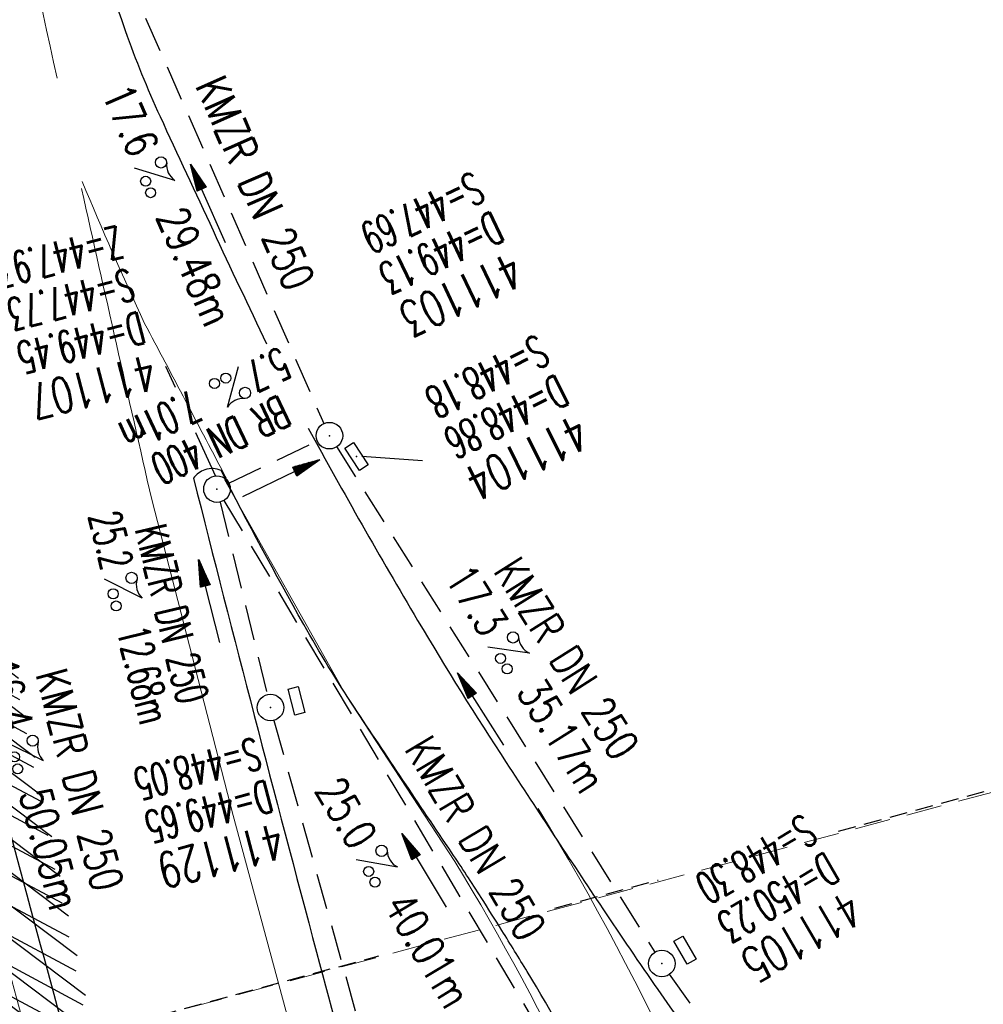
# Model space of a CAD drawing. Extents: x 446577 to 447240, y 443630 to 444842.
# Tile 46 of 71: x 446896 to 446951, y 444133 to 444189. Entities that reach past the tile are written whole.
import ezdxf
from ezdxf.enums import TextEntityAlignment as Align

# ---------------------------------------------------------------- set-up
doc = ezdxf.new("R2010")
doc.units = 0
doc.header["$LTSCALE"] = 2
doc.header["$MEASUREMENT"] = 0
for name, pattern in [('AUSGEZOGEN', [0]), ('GESTRICH-X2', [1.5, 1, -0.5]), ('GESTRICHELT', [0.75, 0.5, -0.25]), ('LINE_LT_1', [1.5, 1, -0.5])]:
    doc.linetypes.add(name, pattern=pattern)
doc.layers.get('0').update_dxf_attribs({"linetype": 'AUSGEZOGEN'})
for name, color, linetype in [('200_ACHSEN', 7, 'CONTINUOUS'), ('FBR', 8, 'CONTINUOUS'), ('HEKTOM', 250, 'GESTRICHELT'), ('Hintergrund', 7, 'CONTINUOUS'), ('Hintergrundplan', 7, 'CONTINUOUS'), ('KANAL', 7, 'GESTRICH-X2'), ('neu', 7, 'CONTINUOUS'), ('PFEIL', 7, 'CONTINUOUS'), ('SCHACHTNR', 6, 'CONTINUOUS'), ('SCHLITZRINNE', 8, 'AUSGEZOGEN'), ('SCHSYMBOL', 7, 'AUSGEZOGEN'), ('TEXTO', 4, 'CONTINUOUS'), ('TEXTU', 4, 'CONTINUOUS')]:
    doc.layers.add(name, color=color, linetype=linetype)
doc.styles.add('ROMANS', font='romans.shx', dxfattribs={"width": 0.8})

# ---------------------------------------------------------------- blocks, each defined once
blk = doc.blocks.new('GST')
at = {"color": 0}
blk.add_circle((0, 0), 0.75, dxfattribs=at)
blk.add_point((0, 0), dxfattribs=at)
blk = doc.blocks.new('13')
blk.add_lwpolyline([(0.7551444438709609, 1.217819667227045), (-0.7477110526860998, 1.217819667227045), (-0.7477110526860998, 1.800570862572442), (0.7551444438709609, 1.800570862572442)], close=True)
at = {"rotation": 180}
blk.add_blockref('GST', (0, 0), dxfattribs=at)
blk = doc.blocks.new('10')
blk.add_blockref('GST', (0, 0))
blk = doc.blocks.new('PROM')
blk.add_line((1.566024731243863, 1.817237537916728), (0.0190527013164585, 0.0153243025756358))
for centre, radius in [((0.3173753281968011, 1.509743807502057), 0.3170057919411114), ((0.9430842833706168, 0.2908182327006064), 0.2830165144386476), ((1.644538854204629, 0.287494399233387), 0.2830165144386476)]:
    blk.add_circle(centre, radius)
blk.add_arc((0.9918717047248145, 2.681739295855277), 1.033048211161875, 239.1413865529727, 303.3549228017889)
blk = doc.blocks.new('PFEIL2')
at = {"color": 0}
for p, q in [((0.8796887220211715, 0.0024565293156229), (-2.401395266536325, -0.0115320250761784)), ((0.8808543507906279, -0.2709205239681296), (0.8785230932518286, 0.2758335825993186)), ((0.8785230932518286, 0.2758335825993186), (2.429089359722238, 0.0090619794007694)), ((0.9110887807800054, 0.2702307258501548), (0.8785706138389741, 0.2646884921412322)), ((0.9651190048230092, 0.2609349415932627), (0.8786494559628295, 0.2461975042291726)), ((1.01914922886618, 0.2516391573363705), (0.8787282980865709, 0.2277065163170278)), ((1.073179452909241, 0.24234337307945), (0.8788071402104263, 0.2092155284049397)), ((1.127209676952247, 0.2330475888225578), (0.8788859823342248, 0.1907245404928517)), ((1.181239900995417, 0.2237518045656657), (0.8789648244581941, 0.1722335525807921)), ((1.235270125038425, 0.2144560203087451), (0.8790436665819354, 0.1537425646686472)), ((1.289300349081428, 0.2051602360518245), (0.8791225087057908, 0.1352515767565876)), ((1.34333057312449, 0.195864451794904), (0.8792013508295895, 0.1167605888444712)), ((1.397360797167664, 0.1865686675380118), (0.8792801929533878, 0.0982696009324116)), ((1.451391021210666, 0.1772728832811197), (0.8793590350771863, 0.0797786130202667)), ((1.505421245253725, 0.1679770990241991), (0.8794378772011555, 0.0612876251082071)), ((1.559451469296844, 0.1586813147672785), (0.8795167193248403, 0.0427966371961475)), ((1.613481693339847, 0.1493855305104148), (0.8795955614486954, 0.024305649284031)), ((1.66751191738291, 0.140089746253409), (0.8796744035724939, 0.005814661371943)), ((1.721542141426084, 0.1307939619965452), (0.8797532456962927, -0.0126763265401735)), ((1.775572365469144, 0.1214981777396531), (0.8798320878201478, -0.0311673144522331)), ((1.82960258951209, 0.1122023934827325), (0.8799109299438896, -0.0496583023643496)), ((1.883632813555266, 0.1029066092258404), (0.8799897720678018, -0.0681492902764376)), ((1.937663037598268, 0.0936108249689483), (0.8800686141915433, -0.08664027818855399)), ((1.991693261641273, 0.0843150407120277), (0.8801474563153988, -0.105131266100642)), ((2.045723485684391, 0.0750192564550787), (0.8802262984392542, -0.1236222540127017)), ((2.099753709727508, 0.0657234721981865), (0.8803051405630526, -0.1421132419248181)), ((2.153783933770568, 0.056427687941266), (0.8803839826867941, -0.1606042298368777)), ((2.207814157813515, 0.0471319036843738), (0.8804628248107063, -0.1790952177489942)), ((2.261844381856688, 0.0378361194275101), (0.8805416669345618, -0.1975862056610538)), ((2.31587460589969, 0.0285403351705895), (0.8806205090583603, -0.2160771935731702)), ((2.36990482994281, 0.0192445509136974), (0.8806993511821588, -0.2345681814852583)), ((2.423935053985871, 0.009948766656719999), (0.8807781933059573, -0.2530591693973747)), ((2.429089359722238, 0.0090619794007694), (0.8808543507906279, -0.2709205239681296))]:
    blk.add_line(p, q, dxfattribs=at)
blk = doc.blocks.new('30')
at = {"color": 0}
for p, q in [((-0.75, -0.289999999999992), (-0.75, 0.2927511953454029)), ((-0.75, 0.2927511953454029), (0.7528554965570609, 0.2927511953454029)), ((0.7528554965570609, 0.2927511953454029), (0.7528554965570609, -0.289999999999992)), ((0.7528554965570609, -0.289999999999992), (-0.75, -0.289999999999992))]:
    blk.add_line(p, q, dxfattribs=at)
blk.add_point((0, 0), dxfattribs=at)

msp = doc.modelspace()

# ---------------------------------------------------------------- hatches: boundary and pattern name
at = {"layer": 'SCHLITZRINNE'}
h = msp.add_hatch(dxfattribs=at)
h.set_pattern_fill('_USER', color=256, scale=1.5, angle=45, style=0, pattern_type=0)
h.set_pattern_definition([(322.9885789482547, (446836.5999528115, 444435.4554799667), (0.9029613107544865, 1.1977732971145), [])])
edge = h.paths.add_edge_path()
edge.add_arc((443111.8322046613, 443902.6048596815), 3762.707583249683, 8.237948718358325, 8.309740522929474, ccw=False)
edge.add_arc((446520.7667561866, 444396.1447780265), 318.2313636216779, 7.991086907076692, 8.237948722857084, ccw=False)
edge.add_arc((253459.1240965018, 417293.7261212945), 195272.9413952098, 7.987195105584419, 7.991086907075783, ccw=False)
edge.add_arc((449695.9082865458, 444828.2862068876), 2886.154960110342, 187.9871942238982, 188.0192069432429)
edge.add_arc((478554.2131757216, 448893.9220155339), 32029.44159022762, 188.0192069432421, 188.0307217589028)
edge.add_arc((640420.6222499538, 471731.2730594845), 195498.9463588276, 188.0307211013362, 188.0353818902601)
edge.add_arc((455274.8055420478, 445594.1238402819), 8517.332252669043, 188.0353818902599, 188.0971515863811)
edge.add_arc((489167.8999112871, 450416.1061665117), 42751.72080389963, 188.0971512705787, 188.1247221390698)
edge.add_arc((449184.2716662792, 444707.9904080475), 2362.698617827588, 188.12472213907, 188.4957501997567)
edge.add_arc((449950.3568737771, 444822.4245193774), 3137.283481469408, 188.4957502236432, 188.8177338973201)
edge.add_arc((447543.7196190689, 444449.094609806), 701.8619374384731, 188.81773389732, 189.3035284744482)
edge.add_arc((451782.2702589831, 445143.4519207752), 4996.91066852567, 189.3035284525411, 189.4855935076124)
edge.add_arc((448740.589544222, 444635.2353204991), 1913.064744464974, 189.4855935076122, 190.2107767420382)
edge.add_arc((449004.1874476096, 444682.7152565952), 2180.904620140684, 190.2107767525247, 190.8899708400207)
edge.add_arc((448612.4932558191, 444607.3579472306), 1782.027365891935, 190.8899708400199, 191.6137026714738)
edge.add_arc((448466.4515213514, 444577.3434842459), 1632.933247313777, 191.6137026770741, 192.3697533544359)
edge.add_arc((450054.5087491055, 444925.6217457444), 3258.732591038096, 192.3697533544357, 192.7123186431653)
edge.add_arc((448394.4427105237, 444551.1346459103), 1556.951218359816, 192.7123186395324, 193.2079182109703)
edge.add_arc((448423.5143961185, 444557.9575870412), 1586.812822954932, 193.2079182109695, 193.5621827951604)
edge.add_arc((449785.723090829, 444886.5589768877), 2988.094879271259, 193.5621827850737, 193.820345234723)
edge.add_arc((448360.4503694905, 444535.9417368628), 1520.329646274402, 193.8203452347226, 194.6739685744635)
edge.add_arc((449045.9917342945, 444715.4572864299), 2228.985271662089, 194.6739685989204, 195.3789542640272)
edge.add_arc((447260.2094515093, 444224.2765393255), 376.884602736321, 195.3789542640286, 195.9801269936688)
edge.add_arc((496192.1964030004, 458236.9324156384), 51275.74384072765, 195.9801270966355, 196.0316672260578)
edge.add_arc((447192.2248299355, 444157.1030873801), 293.0133521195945, 196.0316672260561, 196.9281132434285)
edge.add_arc((450021.9101694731, 445018.3440551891), 3250.859718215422, 196.9281132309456, 197.1972448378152)
edge.add_arc((443111.8322046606, 443902.6048596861), 3762.207583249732, 8.237948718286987, 8.30974052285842, ccw=False)
edge.add_arc((446520.7667561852, 444396.1447780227), 317.7313636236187, 7.991086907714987, 8.237948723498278, ccw=False)
edge.add_arc((253459.1240965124, 417293.7261203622), 195272.4413953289, 7.987195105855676, 7.99108690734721, ccw=False)
edge.add_arc((449695.9082728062, 444828.2862048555), 2886.65494622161, 187.9871942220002, 188.0069682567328)
edge.add_line((446834.5412493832, 444446.3357377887), (446835.0359999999, 444446.4079999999))
h = msp.add_hatch(dxfattribs=at)
h.set_pattern_fill('_USER', color=256, scale=1.5, angle=45, style=0, pattern_type=0)
h.set_pattern_definition([(331.9151961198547, (446910.9974705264, 444074.8352513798), (0.706166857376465, 1.32337763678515), [])])
edge = h.paths.add_edge_path()
edge.add_arc((443111.8322046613, 443902.6048596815), 3762.707583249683, 8.237948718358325, 8.309740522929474, ccw=False)
edge.add_arc((446520.7667561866, 444396.1447780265), 318.2313636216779, 7.991086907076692, 8.237948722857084, ccw=False)
edge.add_arc((253459.1240965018, 417293.7261212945), 195272.9413952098, 7.987195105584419, 7.991086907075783, ccw=False)
edge.add_arc((449695.9082865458, 444828.2862068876), 2886.154960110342, 187.9871942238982, 188.0192069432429)
edge.add_arc((478554.2131757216, 448893.9220155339), 32029.44159022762, 188.0192069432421, 188.0307217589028)
edge.add_arc((640420.6222499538, 471731.2730594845), 195498.9463588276, 188.0307211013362, 188.0353818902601)
edge.add_arc((455274.8055420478, 445594.1238402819), 8517.332252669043, 188.0353818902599, 188.0971515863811)
edge.add_arc((489167.8999112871, 450416.1061665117), 42751.72080389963, 188.0971512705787, 188.1247221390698)
edge.add_arc((449184.2716662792, 444707.9904080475), 2362.698617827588, 188.12472213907, 188.4957501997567)
edge.add_arc((449950.3568737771, 444822.4245193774), 3137.283481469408, 188.4957502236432, 188.8177338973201)
edge.add_arc((447543.7196190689, 444449.094609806), 701.8619374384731, 188.81773389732, 189.3035284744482)
edge.add_arc((451782.2702589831, 445143.4519207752), 4996.91066852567, 189.3035284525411, 189.4855935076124)
edge.add_arc((448740.589544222, 444635.2353204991), 1913.064744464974, 189.4855935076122, 190.2107767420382)
edge.add_arc((449004.1874476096, 444682.7152565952), 2180.904620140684, 190.2107767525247, 190.8899708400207)
edge.add_arc((448612.4932558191, 444607.3579472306), 1782.027365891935, 190.8899708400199, 191.6137026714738)
edge.add_arc((448466.4515213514, 444577.3434842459), 1632.933247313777, 191.6137026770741, 192.3697533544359)
edge.add_arc((450054.5087491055, 444925.6217457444), 3258.732591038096, 192.3697533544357, 192.7123186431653)
edge.add_arc((448394.4427105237, 444551.1346459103), 1556.951218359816, 192.7123186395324, 193.2079182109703)
edge.add_arc((448423.5143961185, 444557.9575870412), 1586.812822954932, 193.2079182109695, 193.5621827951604)
edge.add_arc((449785.723090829, 444886.5589768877), 2988.094879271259, 193.5621827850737, 193.820345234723)
edge.add_arc((448360.4503694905, 444535.9417368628), 1520.329646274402, 193.8203452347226, 194.6739685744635)
edge.add_arc((449045.9917342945, 444715.4572864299), 2228.985271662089, 194.6739685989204, 195.3789542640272)
edge.add_arc((447260.2094515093, 444224.2765393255), 376.884602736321, 195.3789542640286, 195.9801269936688)
edge.add_arc((496192.1964030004, 458236.9324156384), 51275.74384072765, 195.9801270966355, 196.0316672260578)
edge.add_arc((447192.2248299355, 444157.1030873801), 293.0133521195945, 196.0316672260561, 196.9281132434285)
edge.add_arc((450021.9101694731, 445018.3440551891), 3250.859718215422, 196.9281132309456, 197.1972448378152)
edge.add_arc((447192.2248299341, 444157.103087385), 293.5133521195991, 196.151245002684, 196.9281132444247)
edge.add_arc((450021.9101694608, 445018.3440551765), 3251.359718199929, 196.928113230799, 197.197244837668)

# ---------------------------------------------------------------- linework, layer by layer
at = {"layer": '200_ACHSEN', "color": 8, "lineweight": 9, "true_color": 0x7f7f7f}
msp.add_lwpolyline([(446877.0925390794, 444209.2067640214, -0.004255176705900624), (446885.4190630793, 444176.3229230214, 0.02431793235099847), (446940.4714210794, 443990.5609580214), (446963.1358040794, 443925.8191130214), (447048.7458760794, 443681.2700280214)], format="xyb", dxfattribs=at)
msp.add_lwpolyline([(446877.0925390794, 444209.2067640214, -0.004255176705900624), (446885.4190630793, 444176.3229230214, 0.02431793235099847), (446940.4714210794, 443990.5609580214), (446963.1358040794, 443925.8191130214), (447048.7458760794, 443681.2700280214)], format="xyb", dxfattribs=at)
at = {"layer": 'FBR'}
for points in [[(446899.188, 444198.2979999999, 0.01181034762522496), (446902.4340067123, 444188.3029262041, 0.02375100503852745), (446904.3979999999, 444183.4579999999, 0.002301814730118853), (446910.3930277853, 444170.6315205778, 0.01442521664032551)], [(446888.7230043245, 444171.105537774, 0.003313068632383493), (446894.287, 444149.378, 0.0028480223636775), (446900.3194976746, 444126.9734120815, 0.0025577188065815), (446907.306, 444102.1, 0.0028243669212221), (446915.5419328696, 444073.945986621, 0.003132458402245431), (446920.317923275, 444058.3131603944, 0.0029278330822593)], [(446912.7389999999, 444165.8909999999, 0.008359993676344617), (446918.9142555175, 444155.0481932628, 0.01106221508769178), (446923.8959999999, 444147.041, 0.002516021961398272), (446929.3428525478, 444138.7942222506, 0.004508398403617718), (446932.447, 444134.2349999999, 0.004459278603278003), (446937.9000961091, 444126.5266465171, -0.002501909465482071), (446947.6729999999, 444112.826, -0.004141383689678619), (446957.6800785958, 444098.39528846, -0.005256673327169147), (446965.3489999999, 444086.88, -0.02318748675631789), (446967.7034583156, 444082.8675226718, -0.005092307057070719), (446973.010484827, 444072.525006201, -0.02751622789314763)], [(446907.8439999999, 444163.493, 0.09297289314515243), (446907.3912829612, 444163.604311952, 0.09297289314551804), (446906.9289999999, 444163.544, 0.08114804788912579), (446906.5667907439, 444163.356769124, 0.08114804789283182), (446906.2829999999, 444163.064)], [(446939.7315894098, 444098.9492004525, 0.0002112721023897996), (446935.1517276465, 444111.9196862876, 0.001149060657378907), (446931.6679999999, 444121.7009999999, 0.02690178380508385), (446928.917175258, 444128.2393339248, 0.023906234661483), (446925.0919999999, 444135.2439999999, 0.002185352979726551), (446923.6635034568, 444137.5634611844, 0.002709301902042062), (446922.4929999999, 444139.423, 0.006707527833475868), (446920.8338394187, 444141.9519257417, -0.002059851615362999), (446915.3549999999, 444150.1359999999, -0.0183896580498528), (446912.4902078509, 444154.8187495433, -0.01025663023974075), (446907.8439999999, 444163.493)], [(446906.2829999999, 444163.064, 0.003557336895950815), (446913.218890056, 444136.3352589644, 0.004716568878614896), (446918.7829999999, 444116.265, 2.414482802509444e-05), (446923.205951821, 444100.8791544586, 0.003676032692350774), (446923.2357499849, 444100.7783139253, 0.0001714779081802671), (446925.2500731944, 444094.1497218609, 4.809169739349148e-05), (446932.4428124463, 444070.5176759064, 6.456882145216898e-05), (446938.9077210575, 444049.2941165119, 0.003485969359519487), (446939.0302572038, 444048.9018588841, 0.003745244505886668), (446939.2223623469, 444048.3167678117, 6.786955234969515e-05), (446950.0690621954, 444016.1119313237, 1.118619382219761e-05), (446956.4610052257, 443997.1435874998, 0.00169757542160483), (446956.5035520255, 443997.0187397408, 0.0003487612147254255), (446956.7137033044, 443996.4102473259, 1.260593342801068e-05), (446962.5400049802, 443979.5796390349, 5.139057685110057e-06), (446967.3651986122, 443965.6425609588, 1.973302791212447e-05), (446968.622, 443962.0129999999, 0.001123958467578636), (446976.5681716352, 443939.2336237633, -0.0004314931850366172), (446996.334630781, 443882.8202484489)], [(446875.7129999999, 444144.706, 0.0015234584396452), (446879.9487426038, 444128.6557236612, 0.003013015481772), (446882.1639999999, 444120.5599999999, 3.06369822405e-05), (446888.7301731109, 444097.1250413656, 0.001239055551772), (446888.8939999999, 444096.546, 0.0013085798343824), (446893.4439984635, 444080.7714344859, 0.002538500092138), (446895.852, 444072.6579999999, 0.0006835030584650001), (446897.9005579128, 444065.9152645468, 0.0008894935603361), (446899.4909999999, 444060.739, 0.0004800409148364), (446902.0260534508, 444052.5681797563, 0.0010308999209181), (446903.2179999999, 444048.767, 0.000421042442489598), (446904.112638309, 444045.9427045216, 0.0004524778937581)]]:
    msp.add_lwpolyline(points, format="xyb", dxfattribs=at)
at = {"layer": 'FBR', "flags": 128}
msp.add_lwpolyline([(446878.677, 444195.394, 0.0015457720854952), (446880.9482764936, 444185.8491328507, 0.0011264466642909), (446884.135, 444172.7679999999, 0.0037246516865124), (446889.7094006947, 444150.8141787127, 0.0030760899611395), (446896.8199999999, 444124.326, 0.0026231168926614), (446897.8887089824, 444120.5187284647, 0.0002248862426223), (446910.607, 444076.1819999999, 0.0039115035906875), (446911.9075030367, 444071.785909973, 0.001174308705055), (446916.3879999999, 444057.1879999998)], format="xyb", dxfattribs=at)
at = {"layer": 'HEKTOM'}
for p, q in [((446942.6383453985, 444143.167349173), (446952.6354713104, 444145.8791673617)), ((446926.6420099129, 444138.8281867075), (446932.4701737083, 444140.4091331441)), ((446897.094, 444130.8130000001), (446916.7233231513, 444136.1376459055))]:
    msp.add_line(p, q, dxfattribs=at)
at = {"layer": 'Hintergrund', "color": 254, "lineweight": 18, "true_color": 0xcccccc}
for points in [[(446877.0925390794, 444209.2067640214, -0.004255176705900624), (446885.4190630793, 444176.3229230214, 0.02431793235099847), (446940.4714210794, 443990.5609580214), (446963.1358040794, 443925.8191130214), (447048.7458760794, 443681.2700280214)], [(446940.8692420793, 444110.9131900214, -0.004975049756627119), (446940.4871210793, 444112.0666600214, 0.05952671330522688), (446925.7042080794, 444144.4411300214)], [(447044.9259640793, 443796.3992110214), (447045.5610890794, 443803.7472310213, 0.1981328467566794), (447034.0869590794, 443840.1112090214), (447031.2919280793, 443843.4495670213, -0.06857333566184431), (447026.9417490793, 443850.3890690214, -0.00183189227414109), (447026.8041520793, 443850.6977270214, 0.1785344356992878), (447025.3602610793, 443852.1896840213), (447021.1616030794, 443854.2097020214, -0.1989129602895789), (447019.6309580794, 443855.9212000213), (446938.3273050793, 444087.9944990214, -0.187648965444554), (446938.4012680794, 444090.1684350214), (446940.0738350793, 444094.0700030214, 0.1989128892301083), (446940.1020600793, 444096.3659350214), (446933.9563710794, 444114.0732030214, 0.05233417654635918), (446921.0128980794, 444141.4538730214)]]:
    msp.add_lwpolyline(points, format="xyb", dxfattribs=at)
msp.add_lwpolyline([(446921.0128980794, 444141.4538730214), (446914.8849610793, 444150.8092100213), (446908.0269610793, 444162.9932100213)], dxfattribs=at)
at = {"layer": 'Hintergrundplan', "color": 254, "lineweight": 18, "true_color": 0xcccccc}
for points in [[(446892.3855650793, 444214.5638040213, 0.002547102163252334), (446898.5990490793, 444185.6177540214)], [(446877.0925390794, 444209.2067640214, -0.004255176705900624), (446885.4190630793, 444176.3229230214, 0.02431793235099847), (446940.4714210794, 443990.5609580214), (446963.1358040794, 443925.8191130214), (447048.7458760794, 443681.2700280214)], [(446908.1424120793, 444163.0422220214, 0.0008536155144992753), (446903.5252940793, 444171.7960080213, -0.01214296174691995), (446900.0139320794, 444179.7967570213)], [(446899.9760900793, 444179.3908280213, 0.0015460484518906), (446903.9298030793, 444161.8609480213), (446908.5248780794, 444144.0551550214), (446912.8823930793, 444127.9133200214), (446918.7649130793, 444107.0261680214), (446922.5689660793, 444093.8957270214), (446927.6200060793, 444076.8673630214), (446935.1773980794, 444052.2775530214), (446942.5700960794, 444029.6136900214), (446951.1693110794, 444004.2534630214), (446956.7157100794, 443988.3106920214), (446966.6840380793, 443959.6642330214), (446966.9565650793, 443958.8065760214), (446975.9169190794, 443933.1662250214), (446983.5336320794, 443911.4281870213), (446992.9340030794, 443884.6199810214), (447001.3611720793, 443860.4383640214), (447011.0288840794, 443832.7703250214), (447016.4906080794, 443817.1812540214), (447025.5144110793, 443791.3851010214), (447028.5828530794, 443782.7556680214), (447034.0618360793, 443767.0291070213), (447034.9567880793, 443764.5662380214), (447044.0204590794, 443738.6086910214)], [(446940.8692420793, 444110.9131900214, -0.004975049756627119), (446940.4871210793, 444112.0666600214, 0.05952671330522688), (446925.7042080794, 444144.4411300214)], [(447044.9259640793, 443796.3992110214), (447045.5610890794, 443803.7472310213, 0.1981328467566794), (447034.0869590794, 443840.1112090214), (447031.2919280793, 443843.4495670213, -0.06857333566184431), (447026.9417490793, 443850.3890690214, -0.00183189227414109), (447026.8041520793, 443850.6977270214, 0.1785344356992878), (447025.3602610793, 443852.1896840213), (447021.1616030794, 443854.2097020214, -0.1989129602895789), (447019.6309580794, 443855.9212000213), (446938.3273050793, 444087.9944990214, -0.187648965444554), (446938.4012680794, 444090.1684350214), (446940.0738350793, 444094.0700030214, 0.1989128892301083), (446940.1020600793, 444096.3659350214), (446933.9563710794, 444114.0732030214, 0.05233417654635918), (446921.0128980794, 444141.4538730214)]]:
    msp.add_lwpolyline(points, format="xyb", dxfattribs=at)
msp.add_lwpolyline([(446921.0128980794, 444141.4538730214), (446914.8849610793, 444150.8092100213), (446908.0269610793, 444162.9932100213)], dxfattribs=at)
at = {"layer": 'KANAL'}
for p, q in [((446902.375, 444191.7499999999), (446913.6249999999, 444166.156)), ((446908.281, 444162.781), (446913.2499999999, 444165.156)), ((446914.3439999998, 444164.8439999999), (446932.281, 444136.3439999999)), ((446907.781, 444161.719), (446910.4379999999, 444150.875)), ((446907.9999999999, 444161.813), (446927.6879999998, 444128.7189999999)), ((446910.813, 444149.406), (446923.9689999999, 444102.4379999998)), ((446933.0939999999, 444135.094), (446954.8439999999, 444104.3439999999))]:
    msp.add_line(p, q, dxfattribs=at)
at = {"layer": 'neu', "color": 12, "linetype": 'LINE_LT_1', "lineweight": 9, "true_color": 0xc40000}
msp.add_line((446706.0182322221, 444079.4688297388), (447047.5687790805, 444171.23169207), dxfattribs=at)
at = {"layer": 'SCHACHTNR'}
for p, q in [((446905.2581681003, 444168.1752228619), (446904.7189088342, 444169.3589754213)), ((446907.525206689, 444163.1987432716), (446906.4175223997, 444165.6302714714)), ((446915.7740532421, 444164.3090848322), (446919.1914337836, 444164.064356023))]:
    msp.add_line(p, q, dxfattribs=at)
at = {"layer": 'SCHLITZRINNE', "flags": 128}
msp.add_lwpolyline([(446835.036, 444446.408, -0.0003132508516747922), (446835.7144642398, 444441.7423874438, -0.00107713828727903), (446835.908, 444440.385, -1.698118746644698e-05), (446837.7514839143, 444427.2498677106, 0.0001396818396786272), (446837.976, 444425.653, 5.024286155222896e-05), (446838.8746349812, 444419.2790322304, 2.033652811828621e-05), (446841.097, 444403.532, 0.0002695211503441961), (446842.3854595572, 444394.4404425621, 0.0001203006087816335), (446845.2879999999, 444374.074, 0.001618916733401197), (446847.4993559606, 444358.9346411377, 0.00140491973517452), (446850.153, 444341.505, 0.002119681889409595), (446851.0901403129, 444335.6283840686, 0.0007944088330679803), (446853.682, 444319.963, 0.00316421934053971), (446857.8233782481, 444296.1066122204, 0.00296355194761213), (446862.557, 444270.691, 0.003157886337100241), (446866.9491001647, 444248.6141201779, 0.003298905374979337), (446871.426, 444227.537, 0.001494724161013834), (446875.6566414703, 444208.5182820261, 0.002162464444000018), (446878.677, 444195.394, 0.001545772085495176), (446880.9482764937, 444185.8491328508, 0.001126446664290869), (446884.135, 444172.768, 0.003724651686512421), (446889.7094006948, 444150.8141787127, 0.003076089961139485), (446896.82, 444124.326, 0.002623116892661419), (446897.8887089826, 444120.5187284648, 0.0002248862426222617), (446910.607, 444076.182, 0.003911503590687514), (446911.9075030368, 444071.7859099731, 0.001174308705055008), (446916.388, 444057.188)], format="xyb", dxfattribs=at)

# ---------------------------------------------------------------- block references
at = {"layer": 'PFEIL'}
for p, rotation in [((446907.0950000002, 444178.5539999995), 113.7204999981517), ((446911.202, 444163.0549999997), 25.41420000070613), ((446907.1592421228, 444156.1305507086), 103.7601999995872), ((446922.4609999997, 444150.0489999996), 122.1879000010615), ((446919.2776695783, 444140.9433662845), 120.7639000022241)]:
    msp.add_blockref('PFEIL2', p, dxfattribs=dict(at, rotation=rotation))
at = {"layer": 'SCHSYMBOL'}
for name, p, rotation in [('10', (446913.9399999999, 444165.4630000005), 284.2896999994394), ('30', (446915.4650000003, 444164.29), 303.2502236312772), ('10', (446907.605, 444162.4529999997), 284.3289999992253), ('13', (446910.622, 444150.1330000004), 284.6968999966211), ('13', (446932.6740000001, 444135.7000000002), 300.290109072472)]:
    msp.add_blockref(name, p, dxfattribs=dict(at, rotation=rotation))
at = {"layer": 'TEXTU'}
for p, rotation in [((446902.9410000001, 444180.5520000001), 293.7204999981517), ((446908.8248552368, 444169.3759434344), 205.4142000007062), ((446901.2504024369, 444157.3910516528), 283.7601999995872), ((446922.8407829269, 444153.5500171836), 302.1879000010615), ((446895.6779803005, 444148.1906208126), 284.7237999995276), ((446915.4216695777, 444141.5573662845), 300.763900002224)]:
    msp.add_blockref('PROM', p, dxfattribs=dict(at, rotation=rotation))

# ---------------------------------------------------------------- texts
at = {"layer": 'SCHACHTNR', "style": 'ROMANS'}
for s, height, rotation, width, p in [('S=447.69', 1.8, 205.5166808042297, 0.6, (446922.0504019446, 444180.3846217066)), ('D=449.13', 1.8, 205.5166808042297, 0.6, (446923.1318808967, 444178.1463490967)), ('Z=447.93 (v.108)', 1.8, 194.3289999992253, 0.6, (446902.017507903, 444177.3099364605)), ('411103', 2, 205.5166808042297, 0.7, (446924.188988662, 444175.8716341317)), ('S=447.73', 1.8, 194.3289999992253, 0.6, (446902.642507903, 444174.9029364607)), ('D=449.45', 1.8, 194.3289999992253, 0.6, (446903.236507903, 444172.4659364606)), ('S=448.18', 1.8, 206.3856136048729, 0.6, (446925.6679717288, 444171.2007259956)), ('411107', 2, 194.3289999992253, 0.7, (446903.861507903, 444170.0599364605)), ('D=448.86', 1.8, 206.3856136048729, 0.6, (446926.7577157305, 444168.9414643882)), ('411104', 2, 206.3856136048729, 0.7, (446927.8715125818, 444166.7180142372)), ('S=448.05', 1.8, 194.6968999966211, 0.6, (446909.7703488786, 444148.4611956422)), ('D=449.65', 1.8, 194.6968999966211, 0.6, (446910.4263488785, 444146.0551956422)), ('S=448.30', 1.8, 210.290109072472, 0.6, (446940.6533282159, 444144.182530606)), ('411129', 2, 194.6968999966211, 0.7, (446911.0513488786, 444143.649195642)), ('D=450.23', 1.8, 210.290109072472, 0.6, (446941.9104764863, 444142.028754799)), ('411105', 2, 210.290109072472, 0.7, (446943.1676247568, 444139.8749789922))]:
    msp.add_text(s, height=height, rotation=rotation, dxfattribs=dict(at, width=width)).set_placement(p)
at = {"layer": 'TEXTO', "style": 'ROMANS'}
for s, rotation, width, p in [('KMZR DN 250', 293.7204999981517, 0.75, (446908.9379999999, 444179.344)), ('BR DN 400', 205.4142000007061, 0.6, (446907.4260365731, 444166.0191743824)), ('KMZR DN 250', 283.7601999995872, 0.6, (446904.1840474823, 444155.2080192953)), ('KMZR DN 250', 302.1879000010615, 0.75, (446926.5408718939, 444152.4291931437)), ('KMZR DN 250', 284.7237999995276, 0.75, (446898.9950501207, 444145.8403382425)), ('KMZR DN 250', 300.763900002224, 0.75, (446921.3984383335, 444142.3083438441))]:
    msp.add_text(s, height=1.8, rotation=rotation, dxfattribs=dict(at, width=width)).set_placement(p, align=Align.CENTER)
at = {"layer": 'TEXTU', "style": 'ROMANS'}
for s, rotation, width, p in [('17.6', 293.7204999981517, 0.75, (446901.0939999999, 444184.75)), ('29.48m', 293.7204999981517, 0.75, (446904.1559999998, 444177.813)), ('5.7', 205.4142000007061, 0.6, (446911.1498552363, 444170.4919434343)), ('7.01m', 205.4142000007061, 0.6, (446906.1178552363, 444168.0849434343)), ('25.2', 283.7601999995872, 0.6, (446900.3664024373, 444160.9340516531)), ('17.3', 302.1879000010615, 0.75, (446920.408782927, 444157.4180171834)), ('12.68m', 283.7601999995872, 0.6, (446901.9604024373, 444154.465051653)), ('16.4', 284.7237999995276, 0.75, (446894.5129803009, 444152.6106208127)), ('35.17m', 302.1879000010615, 0.75, (446924.439782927, 444151.0120171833)), ('25.0', 300.763900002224, 0.75, (446913.079669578, 444145.4743662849)), ('50.05m', 284.7237999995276, 0.75, (446896.4509803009, 444145.2976208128)), ('40.01m', 300.763900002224, 0.75, (446916.9546695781, 444138.9743662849))]:
    msp.add_text(s, height=1.8, rotation=rotation, dxfattribs=dict(at, width=width)).set_placement(p)

doc.saveas('drawing.dxf')
